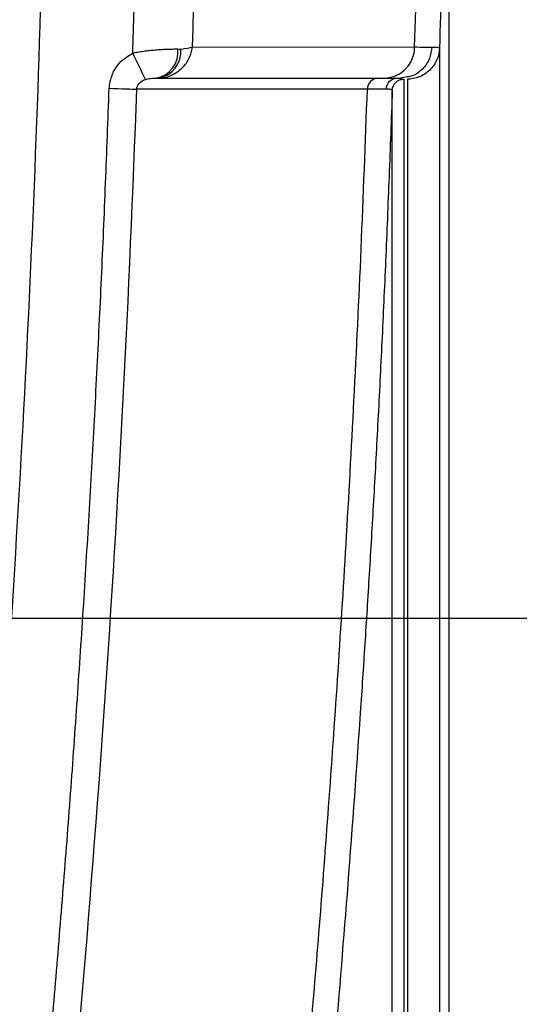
# Model space of a CAD drawing. Header units: millimetres. Extents: x 19 to 819, y 19 to 629.
# Tile 34 of 68: x 302 to 313, y 422 to 444. Entities that reach past the tile are written whole.
import ezdxf

# ---------------------------------------------------------------- set-up
doc = ezdxf.new("R2010")
doc.units = ezdxf.units.MM
doc.header["$LTSCALE"] = 3
doc.layers.add('DIMENSIONS', color=140, linetype='Continuous', lineweight=25)
doc.styles.add('SLDTEXTSTYLE0', font='TXT', dxfattribs={"width": 0.7})
doc.dimstyles.new('SLDDIMSTYLE0', dxfattribs={"dimtxt": 6.474023, "dimasz": 9.906, "dimexe": 0, "dimexo": 0.0625, "dimgap": 1.618506, "dimtad": 0, "dimtih": 1, "dimtoh": 1, "dimrnd": 1e-09, "dimzin": 4, "dimdsep": 46, "dimtxsty": 'SLDTEXTSTYLE0', "dimsah": 1, "dimcen": 0.09, "dimadec": 0, "dimazin": 1, "dimtfac": 1, "dimtmove": 0, "dimatfit": 0, "dimfxl": 0, "dimfrac": 2, "dimtolj": 1, "dimtzin": 12, "dimarcsym": 0})
doc.dimstyles.new('SLDDIMSTYLE1', dxfattribs={"dimtxt": 6.474023, "dimasz": 9.906, "dimexe": 0, "dimexo": 0.0625, "dimgap": 1.618506, "dimtad": 0, "dimtih": 1, "dimtoh": 1, "dimrnd": 1e-09, "dimzin": 12, "dimdsep": 46, "dimtxsty": 'SLDTEXTSTYLE0', "dimsah": 1, "dimcen": 0.09, "dimadec": 0, "dimazin": 3, "dimtfac": 1, "dimtofl": 0, "dimtmove": 0, "dimatfit": 3, "dimfxl": 0, "dimfrac": 2, "dimtolj": 1, "dimtzin": 12, "dimarcsym": 0})

# ---------------------------------------------------------------- blocks, each defined once
blk = doc.blocks.new('_D_1')
at = {"layer": 'DIMENSIONS'}
for p, q in [((297.724, 496.809), (377.048, 496.809)), ((367.523, 496.809), (367.523, 468.107)), ((357.904, 456.368), (355.73, 456.368)), ((355.73, 456.368), (355.73, 446.079)), ((377.143, 456.368), (379.317, 456.368)), ((379.317, 456.368), (379.317, 446.079)), ((355.73, 446.079), (357.904, 446.079)), ((379.317, 446.079), (377.143, 446.079)), ((367.523, 415.309), (367.523, 444.63)), ((297.724, 415.309), (377.048, 415.309))]:
    blk.add_line(p, q, dxfattribs=at)
for points in [[(367.523, 496.809), (365.999, 486.903), (369.047, 486.903)], [(367.523, 415.309), (369.047, 425.215), (365.999, 425.215)]]:
    blk.add_solid(points, dxfattribs=at)
at = {"layer": 'DIMENSIONS', "char_height": 6.35, "attachment_point": 1, "style": 'SLDTEXTSTYLE0'}
for s, insert in [('81.5', (357.904, 466.003)), ('3.21', (357.904, 454.265))]:
    blk.add_mtext(s, dxfattribs=dict(at, insert=insert))
blk = doc.blocks.new('_D_5')
at = {"layer": 'DIMENSIONS'}
for p, q in [((334.697, 481.559), (334.697, 500.609)), ((300.886, 481.559), (344.222, 481.559)), ((325.078, 456.368), (322.904, 456.368)), ((322.904, 456.368), (322.904, 446.079)), ((344.316, 456.368), (346.49, 456.368)), ((346.49, 456.368), (346.49, 446.079)), ((322.904, 446.079), (325.078, 446.079)), ((346.49, 446.079), (344.316, 446.079)), ((300.886, 430.559), (344.222, 430.559)), ((334.697, 430.559), (334.697, 411.509))]:
    blk.add_line(p, q, dxfattribs=at)
for points in [[(334.697, 481.559), (336.221, 491.465), (333.173, 491.465)], [(334.697, 430.559), (333.173, 420.653), (336.221, 420.653)]]:
    blk.add_solid(points, dxfattribs=at)
at = {"layer": 'DIMENSIONS', "char_height": 6.35, "attachment_point": 1, "style": 'SLDTEXTSTYLE0'}
for s, insert in [('51.0', (325.078, 466.003)), ('2.01', (325.078, 454.265))]:
    blk.add_mtext(s, dxfattribs=dict(at, insert=insert))

msp = doc.modelspace()

# ---------------------------------------------------------------- linework, layer by layer
for p, q in [((311.411, 400.278), (311.411, 456.039)), ((305.811, 443.009), (310.658, 443.01)), ((311.2, 442.986), (311.2, 399.449)), ((305.028, 442.331), (309.862, 442.331)), ((305.062, 442.331), (305.028, 442.331)), ((310.283, 442.331), (310.299, 442.328)), ((310.299, 442.328), (310.419, 442.308)), ((310.457, 442.352), (310.348, 442.331)), ((310.348, 442.331), (310.358, 442.33)), ((310.17, 400.286), (310.17, 442.067))]:
    msp.add_line(p, q)
at = {"flags": 128}
msp.add_lwpolyline([(303.996, 442.111), (304.093, 442.107), (304.188, 442.104), (304.279, 442.101), (304.363, 442.098), (304.439, 442.095), (304.504, 442.093), (304.557, 442.091), (304.597, 442.089)], dxfattribs=at)
for centre, radius, start, end in [((304.919, 442.897), 0.576, 280.9116, 6.911), ((304.974, 442.908), 0.584, 278.7042, 5.6105), ((309.98, 443.009), 0.678, 271.7636, 0.0611), ((287.375, 434.288), 19.166, 24.719, 26.6261), ((309.869, 442.089), 0.242, 91.759, 179.9432)]:
    msp.add_arc(centre, radius, start, end)
for points, knots in [([(264.088, 517.153), (264.348, 517.152), (264.867, 517.15), (265.646, 517.133), (266.424, 517.108), (267.201, 517.073), (267.977, 517.028), (268.753, 516.973), (269.528, 516.908), (270.302, 516.834), (271.075, 516.75), (271.848, 516.656), (272.62, 516.552), (273.391, 516.439), (274.161, 516.315), (275.58, 516.07), (277.634, 515.654), (279.861, 515.096), (281.626, 514.589), (282.948, 514.176), (284.045, 513.807), (284.823, 513.527), (285.259, 513.373), (285.589, 513.269), (285.91, 513.195), (286.257, 513.16), (286.607, 513.149), (287.313, 513.151), (288.138, 513.149), (289.08, 513.15), (289.669, 513.148), (290.14, 513.15), (290.611, 513.152), (291.437, 513.133), (292.608, 512.96), (293.965, 512.543), (295.238, 511.917), (296.4, 511.104), (297.423, 510.12), (298.278, 508.988), (298.952, 507.737), (299.303, 506.733), (299.47, 506.048), (299.564, 505.592), (299.64, 505.016), (299.725, 504.325), (299.838, 503.402), (299.976, 502.248), (300.939, 493.942), (302.248, 478.661), (302.893, 456.36), (302.281, 434.054), (300.995, 418.762), (300.044, 410.451), (299.908, 409.297), (299.795, 408.374), (299.711, 407.681), (299.632, 406.989), (299.491, 406.076), (299.18, 404.96), (298.613, 403.694), (297.856, 402.53), (296.936, 401.494), (295.867, 400.608), (294.677, 399.897), (293.391, 399.371), (292.265, 399.104), (291.345, 398.99), (290.649, 398.963), (290.017, 398.965), (289.553, 398.967), (288.93, 398.97), (288.189, 398.967), (287.333, 398.968), (286.796, 398.965), (286.422, 398.966), (286.118, 398.944), (285.652, 398.879), (285.204, 398.735), (284.758, 398.569), (284.421, 398.445), (284.082, 398.328), (283.404, 398.095), (282.383, 397.761), (280.557, 397.211), (278.251, 396.604), (275.919, 396.106), (274.039, 395.772), (272.624, 395.555), (271.206, 395.372), (269.787, 395.222), (268.365, 395.106), (266.941, 395.023), (265.515, 394.973), (264.564, 394.967), (264.088, 394.964)], [0, 0, 0, 0, 0.004362, 0.008719, 0.013075, 0.017427, 0.021779, 0.026129, 0.03048, 0.034831, 0.039183, 0.043537, 0.047894, 0.052254, 0.056619, 0.060988, 0.076428, 0.091783, 0.099501, 0.107263, 0.115026, 0.118914, 0.121144, 0.122794, 0.124724, 0.126665, 0.128628, 0.130604, 0.138514, 0.142468, 0.146423, 0.148401, 0.150379, 0.154329, 0.162262, 0.170155, 0.178063, 0.185975, 0.193862, 0.201799, 0.209691, 0.21761, 0.219568, 0.221523, 0.225422, 0.229312, 0.233222, 0.241019, 0.248823, 0.373563, 0.49828, 0.623102, 0.747894, 0.755696, 0.7635, 0.767402, 0.771304, 0.775206, 0.779092, 0.786803, 0.794568, 0.802287, 0.810028, 0.817733, 0.825493, 0.833212, 0.840961, 0.844851, 0.848749, 0.852645, 0.855455, 0.856542, 0.863109, 0.867895, 0.870901, 0.872125, 0.874168, 0.876023, 0.880004, 0.882015, 0.884025, 0.886028, 0.888039, 0.896051, 0.904062, 0.920048, 0.936056, 0.944084, 0.952093, 0.960088, 0.968073, 0.976052, 0.98403, 0.992011, 1, 1, 1, 1]), ([(304.508, 442.877), (304.529, 443.505), (304.569, 444.76), (304.618, 446.642), (304.658, 448.525), (304.689, 450.408), (304.712, 452.291), (304.726, 454.174), (304.727, 455.429), (304.728, 456.057)], [0, 0, 0, 0, 0.142865, 0.285723, 0.428575, 0.571425, 0.714278, 0.857135, 1, 1, 1, 1]), ([(311.403, 456.039), (311.405, 455.629), (311.422, 453.146), (311.36, 448.795), (311.252, 444.854), (311.2, 442.986)], [0, 0, 0, 0, 0.09408, 0.570547, 1, 1, 1, 1]), ([(304.508, 442.877), (304.547, 442.885), (304.625, 442.901), (304.746, 442.919), (304.871, 442.935), (304.999, 442.947), (305.129, 442.957), (305.256, 442.963), (305.379, 442.966), (305.453, 442.966), (305.491, 442.966)], [0, 0, 0, 0, 0.106318, 0.218246, 0.335838, 0.459005, 0.587501, 0.720913, 0.85866, 1, 1, 1, 1]), ([(305.062, 442.331), (305.085, 442.332), (305.133, 442.333), (305.226, 442.347), (305.338, 442.382), (305.46, 442.446), (305.57, 442.53), (305.648, 442.617), (305.695, 442.686), (305.719, 442.727), (305.751, 442.788), (305.78, 442.862), (305.799, 442.937), (305.806, 442.976), (305.809, 442.998), (305.81, 443.007), (305.811, 443.009)], [0, 0, 0, 0, 0.062875, 0.128964, 0.257137, 0.381426, 0.499444, 0.63065, 0.695438, 0.72703, 0.759276, 0.88278, 0.942496, 0.971425, 0.99395, 1, 1, 1, 1]), ([(311.034, 443.009), (311.023, 442.923), (310.998, 442.744), (310.837, 442.518), (310.642, 442.377), (310.504, 442.358), (310.457, 442.352)], [0, 0, 0, 0, 0.268984, 0.559188, 0.84939, 1, 1, 1, 1]), ([(311.2, 442.986), (311.198, 442.905), (311.18, 442.818), (311.109, 442.651), (311.055, 442.571), (310.92, 442.44), (310.838, 442.389), (310.669, 442.323), (310.582, 442.309), (310.501, 442.309)], [0, 0, 0, 0, 0.25, 0.25, 0.5, 0.5, 0.75, 0.75, 1, 1, 1, 1]), ([(311.034, 443.009), (311.052, 443.009), (311.087, 443.009), (311.128, 443.007), (311.16, 443.003), (311.183, 442.999), (311.198, 442.993), (311.199, 442.988), (311.2, 442.986)], [0, 0, 0, 0, 0.1671691, 0.3342445, 0.5011452, 0.6677909, 0.8341019, 1, 1, 1, 1]), ([(303.996, 442.111), (304.002, 442.156), (304.014, 442.242), (304.047, 442.363), (304.089, 442.471), (304.162, 442.599), (304.299, 442.744), (304.434, 442.83), (304.508, 442.877)], [0, 0, 0, 0, 0.141423, 0.270839, 0.389804, 0.500316, 0.727681, 1, 1, 1, 1]), ([(304.785, 442.302), (304.818, 442.315), (304.858, 442.322), (304.941, 442.33), (304.986, 442.331), (305.028, 442.331)], [0, 0, 0, 0, 0.5, 0.5, 1, 1, 1, 1]), ([(309.862, 442.331), (309.892, 442.331), (309.953, 442.331), (310.034, 442.331), (310.108, 442.331), (310.175, 442.331), (310.234, 442.331), (310.266, 442.331), (310.283, 442.331)], [0, 0, 0, 0, 0.16691, 0.333531, 0.500005, 0.666478, 0.833095, 1, 1, 1, 1]), ([(310.036, 442.09), (310.038, 442.148), (310.064, 442.214), (310.159, 442.308), (310.226, 442.331), (310.283, 442.331)], [0, 0, 0, 0, 0.5, 0.5, 1, 1, 1, 1]), ([(310.17, 442.067), (310.172, 442.125), (310.197, 442.191), (310.294, 442.285), (310.361, 442.308), (310.419, 442.308)], [0, 0, 0, 0, 0.5, 0.5, 1, 1, 1, 1]), ([(310.419, 442.308), (310.419, 442.221), (310.419, 441.89), (310.419, 440.747), (310.419, 439.936), (310.419, 437.856), (310.419, 436.587), (310.419, 433.626), (310.419, 431.933), (310.419, 428.17), (310.419, 426.099), (310.419, 421.635), (310.419, 419.242), (310.419, 414.199), (310.419, 411.548), (310.419, 406.061), (310.419, 403.224), (310.419, 400.332)], [0, 0, 0, 0, 0.125, 0.125, 0.25, 0.25, 0.375, 0.375, 0.5, 0.5, 0.625, 0.625, 0.75, 0.75, 0.875, 0.875, 1, 1, 1, 1]), ([(310.501, 442.309), (310.501, 442.23), (310.501, 441.939), (310.501, 440.881), (310.501, 440.114), (310.501, 438.084), (310.501, 436.819), (310.501, 433.815), (310.501, 432.074), (310.501, 428.18), (310.501, 426.027), (310.501, 421.409), (310.501, 418.944), (310.501, 413.823), (310.501, 411.167), (310.501, 405.789), (310.501, 403.067), (310.501, 400.367)], [0, 0, 0, 0, 0.125, 0.125, 0.25, 0.25, 0.375, 0.375, 0.5, 0.5, 0.625, 0.625, 0.75, 0.75, 0.875, 0.875, 1, 1, 1, 1]), ([(302.135, 415.276), (302.205, 415.963), (302.345, 417.336), (302.541, 419.396), (302.728, 421.458), (302.903, 423.52), (303.068, 425.582), (303.222, 427.646), (303.365, 429.71), (303.498, 431.775), (303.619, 433.841), (303.73, 435.907), (303.83, 437.974), (303.919, 440.042), (303.97, 441.421), (303.996, 442.111)], [0, 0, 0, 0, 0.076946, 0.153881, 0.230806, 0.307724, 0.384637, 0.461546, 0.538454, 0.615364, 0.692276, 0.769194, 0.846119, 0.923054, 1, 1, 1, 1]), ([(307.799, 415.213), (307.863, 415.845), (307.995, 417.168), (308.19, 419.239), (308.389, 421.487), (308.59, 423.91), (308.79, 426.509), (308.984, 429.284), (309.17, 432.235), (309.342, 435.363), (309.5, 438.667), (309.584, 440.929), (309.627, 442.089)], [0, 0, 0, 0, 0.070729, 0.147963, 0.231701, 0.321944, 0.418692, 0.521945, 0.631702, 0.747963, 0.870729, 1, 1, 1, 1]), ([(310.17, 442.067), (310.147, 441.438), (310.102, 440.2), (310.026, 438.372), (309.945, 436.602), (309.859, 434.89), (309.768, 433.237), (309.675, 431.641), (309.579, 430.104), (309.428, 427.818), (309.214, 424.872), (308.925, 421.354), (308.637, 418.157), (308.436, 416.133), (308.341, 415.174)], [0, 0, 0, 0, 0.070007, 0.137871, 0.203591, 0.267166, 0.328595, 0.387878, 0.445013, 0.500001, 0.642782, 0.77371, 0.892783, 1, 1, 1, 1]), ([(310.036, 442.09), (310.021, 442.09), (309.989, 442.09), (309.932, 442.09), (309.868, 442.089), (309.796, 442.089), (309.716, 442.089), (309.657, 442.089), (309.627, 442.089)], [0, 0, 0, 0, 0.165042, 0.330833, 0.497298, 0.664365, 0.831958, 1, 1, 1, 1]), ([(310.17, 442.067), (310.169, 442.07), (310.166, 442.075), (310.15, 442.082), (310.123, 442.086), (310.087, 442.089), (310.053, 442.09), (310.036, 442.09)], [0, 0, 0, 0, 0.199312, 0.399074, 0.599181, 0.799526, 1, 1, 1, 1])]:
    msp.add_open_spline(points, degree=3, knots=knots)
for points in [[(310.658, 443.01), (310.939, 451.705), (310.939, 460.409), (310.657, 469.105)], [(305.811, 443.009), (305.954, 447.357), (306.025, 451.707), (306.026, 456.057)], [(305.491, 442.966), (305.513, 442.966), (305.534, 442.965), (305.555, 442.965)], [(305.555, 442.965), (305.669, 442.979), (305.755, 442.994), (305.811, 443.009)], [(310.658, 443.01), (310.818, 443.008), (310.944, 443.008), (311.034, 443.009)], [(304.597, 442.089), (304.602, 442.18), (304.678, 442.262), (304.785, 442.302)], [(305.062, 442.331), (306.708, 442.33), (308.355, 442.33), (310.001, 442.331)], [(310.001, 442.331), (310.15, 442.331), (310.265, 442.331), (310.348, 442.331)], [(302.734, 415.214), (303.659, 424.148), (304.281, 433.113), (304.597, 442.089)], [(309.627, 442.089), (307.951, 442.088), (306.274, 442.089), (304.597, 442.089)]]:
    msp.add_open_spline(points, degree=3)

# ---------------------------------------------------------------- dimensions: what is measured, and where the dimension line sits
at = {"layer": 'DIMENSIONS'}
for base, p1, p2, dimstyle, picture, middle in [((334.697, 481.559), (297.076, 430.559), (297.076, 481.559), 'SLDDIMSTYLE0', '_D_5', (334.697, 456.368)), ((367.523, 415.309), (293.914, 496.809), (293.914, 415.309), 'SLDDIMSTYLE1', '_D_1', (367.523, 456.368))]:
    dim = msp.add_linear_dim(base=base, p1=p1, p2=p2, angle=90, dimstyle=dimstyle, dxfattribs=at)
    dim.commit()
    dim.dimension.update_dxf_attribs({"geometry": picture, "text_midpoint": middle, "dimtype": 160})

doc.saveas('drawing.dxf')
